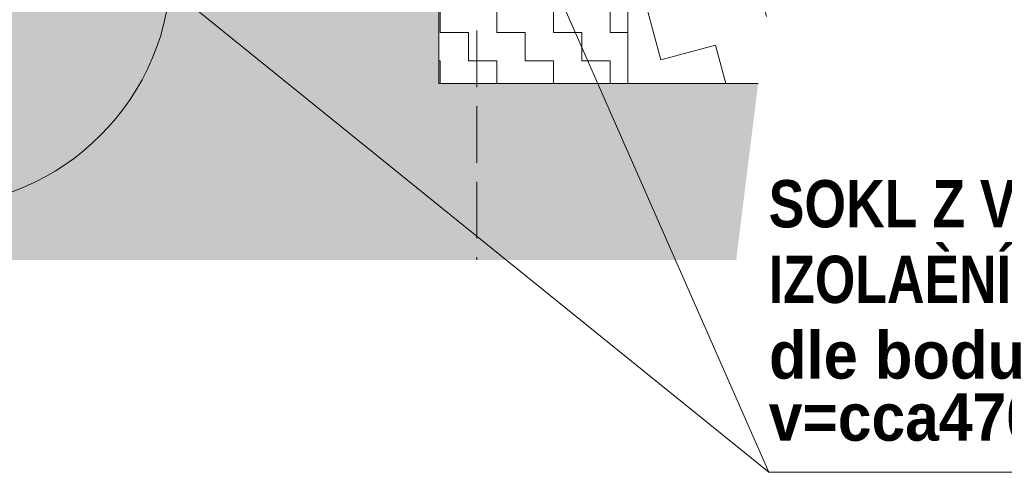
# Model space of a CAD drawing. Header units: millimetres. Extents: x -17177 to 48677, y -60985 to 11467.
# Tile 38 of 71: x -4344 to -3041, y -2569 to -1971. Entities that reach past the tile are written whole.
import ezdxf

# ---------------------------------------------------------------- set-up
doc = ezdxf.new("R2010")
doc.units = ezdxf.units.MM
doc.linetypes.add('Carkovana 2x_1_1', pattern=[100, 75, -25])
doc.layers.add('XR$3$INFUZE_1', color=7, linetype='Continuous', lineweight=25)
doc.styles.add('ARIALNARROW', font='ARIALN.TTF')

msp = doc.modelspace()

# ---------------------------------------------------------------- hatches: boundary and pattern name
at = {"layer": 'XR$3$INFUZE_1', "linetype": 'Continuous', "lineweight": 25}
msp.add_hatch(color=254, dxfattribs=at).paths.add_polyline_path([(-4358.9, -2054.7), (-4408.9, -2054.7), (-4408.9, -2288.2), (-3738.9, -2288.2), (-3738.9, -2054.7), (-3788.9, -2054.7), (-3788.9, -1704.7), (-4328.9, -1704.7), (-4328.9, -1664.7), (-3788.9, -1664.7), (-3788.9, -1485.9), (-3768.9, -1464.7), (-3768.9, -191), (-4378.9, -191), (-4378.9, -1464.7), (-4358.9, -1485.9)])
at = {"layer": 'XR$3$INFUZE_1', "linetype": 'Continuous', "lineweight": 13}
h = msp.add_hatch(dxfattribs=at)
h.set_pattern_fill('VZOR', color=250, scale=37.5, style=0, pattern_type=2)
h.set_pattern_definition([(0, (75, 75), (37.5, 37.5), [37.5, -37.5]), (90, (75, 75), (-37.5, 37.5), [37.5, -37.5])])
h.paths.add_polyline_path([(-3788.9, -2054.7), (-3538.9, -2054.7), (-3538.9, -1954.7), (-3788.9, -1954.7)], flags=0)
h = msp.add_hatch(dxfattribs=at)
h.set_pattern_fill('VZOR', color=250, scale=75, angle=15, style=0, pattern_type=2)
h.set_pattern_definition([(15, (106.066, 183.71), (53.033, 91.8559), [75, -75]), (105, (106.066, 183.71), (-91.8559, 53.033), [75, -75])])
h.paths.add_polyline_path([(-3538.9, -1954.7), (-3538.9, -2054.7), (-3366.4, -2054.7), (-3353.9, -1954.7)], flags=0)
msp.add_hatch(color=9, dxfattribs=at).paths.add_polyline_path([(-3738.9, -2288.2), (-3395.4, -2288.2), (-3366.4, -2054.7), (-3738.9, -2054.7)], flags=0)

# ---------------------------------------------------------------- linework, layer by layer
at = {"layer": 'XR$3$INFUZE_1', "color": 5, "linetype": 'Continuous', "lineweight": 13}
for p, q in [((-3753.2, -1658.1), (-3352.4, -2568.9)), ((-3352.4, -2568.9), (-4395.2, -1726.8)), ((-3352.4, -2568.9), (-2102.4, -2568.9))]:
    msp.add_line(p, q, dxfattribs=at)
at = {"layer": 'XR$3$INFUZE_1', "color": 7, "linetype": 'Carkovana 2x_1_1', "lineweight": 13}
msp.add_line((-3738.9, -1884.7), (-3738.9, -2288.2), dxfattribs=at)
at = {"layer": 'XR$3$INFUZE_1', "color": 7, "linetype": 'Continuous', "lineweight": 13}
for p, q in [((-3788.9, -2054.7), (-3788.9, -1954.7)), ((-3538.9, -1954.7), (-3538.9, -2054.7)), ((-3538.9, -2054.7), (-3788.9, -2054.7)), ((-3538.9, -2054.7), (-3366.4, -2054.7))]:
    msp.add_line(p, q, dxfattribs=at)
at = {"layer": 'XR$3$INFUZE_1', "color": 5, "linetype": 'Continuous', "lineweight": 13}
msp.add_circle((-4462.4, -1897.7), 319.1, dxfattribs=at)

# ---------------------------------------------------------------- texts
at = {"layer": 'XR$3$INFUZE_1', "color": 5, "linetype": 'Continuous', "lineweight": 13, "char_height": 62.5, "attachment_point": 7, "style": 'ARIALNARROW'}
for s, insert, width in [('\\W0.99;\\fArial Narrow|i0|b1|c0|p0;SOKL Z VODÌODOLNÉ', (-3352.4, -2246), 773.586), ('\\W0.96;\\fArial Narrow|i0|b1|c0|p0;IZOLAÈNÍ OMÍTKY', (-3352.4, -2346), 625.558), ('\\W1.27;\\fArial Narrow|i0|b1|c0|p0;dle bodu ', (-3352.4, -2446), 416.654), ('\\W1.12;\\fArial Narrow|i0|b1|c0|p0;v=cca470mm (300mm nad podlahu)', (-3352.4, -2546), 1317.469)]:
    msp.add_mtext(s, dxfattribs=dict(at, insert=insert, width=width))

doc.saveas('drawing.dxf')
